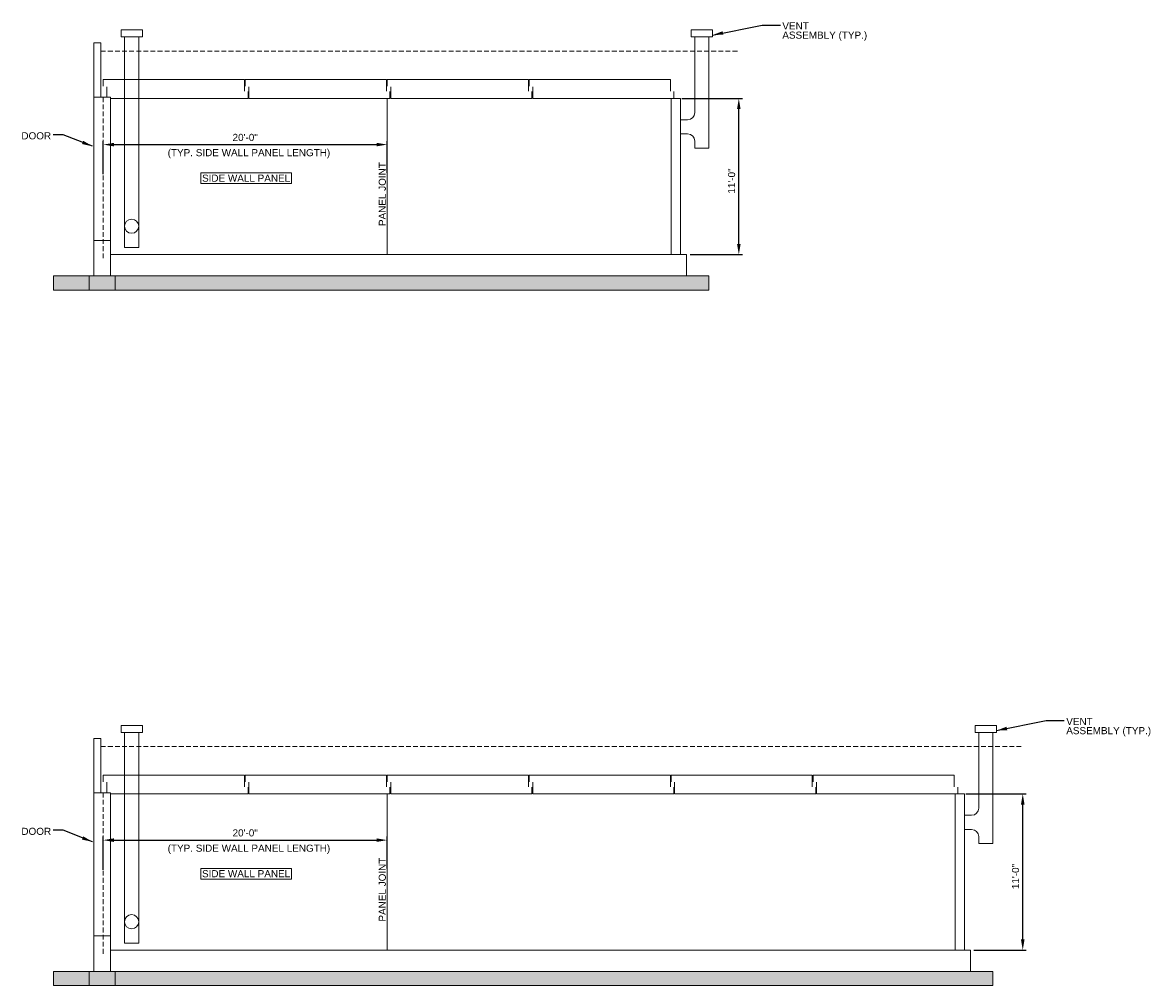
# Model space of a CAD drawing. Header units: inches. Extents: x -42 to 1144, y -1115 to 288.
# Tile 2 of 2: x -42 to 904, y -527 to 288. Entities that reach past the tile are written whole.
import ezdxf
from ezdxf.enums import TextEntityAlignment as Align

# ---------------------------------------------------------------- set-up
doc = ezdxf.new("R2010")
doc.units = ezdxf.units.IN
doc.header["$LTSCALE"] = 16
doc.header["$MEASUREMENT"] = 0
doc.linetypes.add('DASHED2', pattern=[0.375, 0.25, -0.125])
doc.linetypes.add('HIDDEN', pattern=[0.375, 0.25, -0.125])
doc.layers.get('0').update_dxf_attribs({"color": 251, "lineweight": 0, "plot": 0})
for name, color, linetype, lineweight in [('G-ANNO-DIM', 253, 'Continuous', 9), ('G-ANNO-TEXT', 253, 'Continuous', 9), ('S-FNDN-FTNG', 253, 'Continuous', 9), ('S-FNDN-PEDS', 253, 'Continuous', 9), ('S-WALL-LOAD', 253, 'Continuous', 9)]:
    doc.layers.add(name, color=color, linetype=linetype, lineweight=lineweight)
doc.styles.add("_1 4 1'-0", font='arial.ttf', dxfattribs={"height": 6})
doc.dimstyles.new("1 4 1'-0", dxfattribs={"dimtxt": 6, "dimasz": 9, "dimexe": 3, "dimexo": 3, "dimgap": 3, "dimtad": 1, "dimdec": 0, "dimzin": 11, "dimdsep": 46, "dimlunit": 3, "dimtxsty": "_1 4 1'-0", "dimcen": 0.09, "dimadec": 4, "dimazin": 3, "dimtfac": 1, "dimtdec": 0, "dimtofl": 0, "dimtmove": 0, "dimatfit": 3, "dimfxl": 1, "dimfrac": 2, "dimtzin": 11, "dimarcsym": 0})

# ---------------------------------------------------------------- blocks, each defined once
blk = doc.blocks.new('*D3')
at = {"layer": 'G-ANNO-DIM', "color": 0, "lineweight": -2, "transparency": 16777216}
for p, q in [((25.98, 159.45), (25.98, 187.43)), ((34.98, 184.43), (256.98, 184.43)), ((265.98, 160.46), (265.98, 187.43))]:
    blk.add_line(p, q, dxfattribs=at)
at = {"layer": 'G-ANNO-DIM', "color": 0, "transparency": 16777216}
for points in [[(34.98, 185.93), (34.98, 182.93), (25.98, 184.43)], [(256.98, 185.93), (256.98, 182.93), (265.98, 184.43)]]:
    blk.add_solid(points, dxfattribs=at)
at = {"layer": 'G-ANNO-DIM', "color": 0, "transparency": 16777216, "insert": (145.98, 190.49), "char_height": 6, "attachment_point": 5, "style": "_1 4 1'-0"}
blk.add_mtext('20\'-0"', dxfattribs=at)
blk = doc.blocks.new('*D4')
at = {"layer": 'G-ANNO-DIM', "color": 0, "lineweight": -2, "transparency": 16777216}
for p, q in [((514.98, 223.46), (566.23, 223.46)), ((563.23, 100.45), (563.23, 214.46)), ((521.98, 91.45), (566.23, 91.45))]:
    blk.add_line(p, q, dxfattribs=at)
at = {"layer": 'G-ANNO-DIM', "color": 0, "transparency": 16777216}
for points in [[(561.73, 214.46), (564.73, 214.46), (563.23, 223.46)], [(561.73, 100.45), (564.73, 100.45), (563.23, 91.45)]]:
    blk.add_solid(points, dxfattribs=at)
at = {"layer": 'G-ANNO-DIM', "color": 0, "transparency": 16777216, "insert": (557.16, 153.65), "char_height": 6, "attachment_point": 5, "rotation": 90, "style": "_1 4 1'-0"}
blk.add_mtext('11\'-0"', dxfattribs=at)
blk = doc.blocks.new('*D6')
at = {"layer": 'G-ANNO-DIM', "color": 0, "lineweight": -2, "transparency": 16777216}
for p, q in [((25.98, -428.53), (25.98, -400.54)), ((34.98, -403.54), (256.98, -403.54)), ((265.98, -427.52), (265.98, -400.54))]:
    blk.add_line(p, q, dxfattribs=at)
at = {"layer": 'G-ANNO-DIM', "color": 0, "transparency": 16777216}
for points in [[(34.98, -402.04), (34.98, -405.04), (25.98, -403.54)], [(256.98, -402.04), (256.98, -405.04), (265.98, -403.54)]]:
    blk.add_solid(points, dxfattribs=at)
at = {"layer": 'G-ANNO-DIM', "color": 0, "transparency": 16777216, "insert": (145.98, -397.48), "char_height": 6, "attachment_point": 5, "style": "_1 4 1'-0"}
blk.add_mtext('20\'-0"', dxfattribs=at)
blk = doc.blocks.new('*D7')
at = {"layer": 'G-ANNO-DIM', "color": 0, "lineweight": -2, "transparency": 16777216}
for p, q in [((754.98, -364.52), (806.23, -364.52)), ((803.23, -487.53), (803.23, -373.52)), ((761.98, -496.53), (806.23, -496.53))]:
    blk.add_line(p, q, dxfattribs=at)
at = {"layer": 'G-ANNO-DIM', "color": 0, "transparency": 16777216}
for points in [[(801.73, -373.52), (804.73, -373.52), (803.23, -364.52)], [(801.73, -487.53), (804.73, -487.53), (803.23, -496.53)]]:
    blk.add_solid(points, dxfattribs=at)
at = {"layer": 'G-ANNO-DIM', "color": 0, "transparency": 16777216, "insert": (797.16, -434.32), "char_height": 6, "attachment_point": 5, "rotation": 90, "style": "_1 4 1'-0"}
blk.add_mtext('11\'-0"', dxfattribs=at)

msp = doc.modelspace()

# ---------------------------------------------------------------- hatches: boundary and pattern name
at = {"layer": 'G-ANNO-TEXT', "transparency": 33554483}
h = msp.add_hatch(color=256, dxfattribs=at)
h.dxf.hatch_style = 1
h.paths.add_polyline_path([(13.98, 73.45), (-16.02, 73.45), (-16.02, 61.45), (13.98, 61.45)])
h.paths.add_polyline_path([(35.98, 73.45), (13.98, 73.45), (13.98, 61.45), (35.98, 61.45)])
h.paths.add_polyline_path([(105.98, 73.45), (35.98, 73.45), (35.98, 61.45), (105.98, 61.45)])
h.paths.add_polyline_path([(537.98, 73.45), (105.98, 73.45), (105.98, 61.45), (537.98, 61.45)])
h = msp.add_hatch(color=256, dxfattribs=at)
h.dxf.hatch_style = 1
h.paths.add_polyline_path([(13.98, -514.53), (-16.02, -514.53), (-16.02, -526.53), (13.98, -526.53)])
h.paths.add_polyline_path([(35.98, -514.53), (13.98, -514.53), (13.98, -526.53), (35.98, -526.53)])
h.paths.add_polyline_path([(105.98, -514.53), (35.98, -514.53), (35.98, -526.53), (105.98, -526.53)])
h.paths.add_polyline_path([(777.98, -514.53), (105.98, -514.53), (105.98, -526.53), (777.98, -526.53)])

# ---------------------------------------------------------------- linework, layer by layer
for p, q in [((44.03, 275.45), (44.03, 97.45)), ((56.03, 275.45), (55.97, 97.45)), ((44.03, 97.45), (55.97, 97.45)), ((44.03, -312.53), (44.03, -490.53)), ((56.03, -312.53), (55.97, -490.53)), ((44.03, -490.53), (55.97, -490.53))]:
    msp.add_line(p, q)
for centre in [(49.98, 115.45), (49.98, -472.53)]:
    msp.add_circle(centre, 6)
for points in [[(41.03, 281.45), (59.03, 281.45), (59.03, 275.45), (41.03, 275.45)], [(41.03, -306.53), (59.03, -306.53), (59.03, -312.53), (41.03, -312.53)]]:
    msp.add_3dface(points)
at = {"layer": 'G-ANNO-TEXT'}
for p, q in [((525.98, 275.46), (525.98, 211.46)), ((537.98, 275.46), (537.98, 199.46)), ((25.98, 239.46), (25.98, 233.71)), ((25.98, 239.46), (44.03, 239.46)), ((44.03, 239.46), (56.32, 239.46)), ((56.01, 239.46), (145.36, 239.46)), ((145.36, 239.46), (145.36, 229.52)), ((145.98, 239.46), (145.98, 233.71)), ((145.98, 239.46), (265.36, 239.46)), ((265.36, 239.46), (265.36, 229.52)), ((265.98, 239.46), (265.98, 233.71)), ((265.98, 239.46), (385.36, 239.46)), ((385.36, 239.46), (385.36, 229.52)), ((385.98, 239.46), (385.98, 233.71)), ((385.98, 239.46), (505.36, 239.46)), ((505.36, 239.46), (505.36, 229.52)), ((28.98, 224.45), (28.98, 233.39)), ((148.36, 229.21), (148.36, 223.46)), ((148.98, 223.46), (148.98, 233.39)), ((268.36, 229.21), (268.36, 223.46)), ((268.98, 223.46), (268.98, 233.39)), ((388.36, 229.21), (388.36, 223.46)), ((388.98, 223.46), (388.98, 233.39)), ((508.36, 229.21), (508.36, 223.46)), ((31.98, 223.46), (44.03, 223.46)), ((56, 223.45), (44.03, 223.45)), ((56, 223.46), (148.36, 223.46)), ((148.98, 223.46), (268.36, 223.46)), ((265.98, 223.46), (265.98, 91.46)), ((268.98, 223.46), (388.36, 223.46)), ((388.98, 223.46), (508.36, 223.46)), ((519.98, 205.46), (513.98, 205.46)), ((519.98, 193.46), (513.98, 193.46)), ((525.98, 187.46, 0), (525.98, 181.46, 0)), ((537.98, 73.45), (505.98, 73.45)), ((537.98, 61.45), (505.98, 61.45)), ((765.98, -312.52), (765.98, -376.52)), ((777.98, -312.52), (777.98, -388.52)), ((25.98, -348.52), (25.98, -354.27)), ((25.98, -348.52), (44.03, -348.52)), ((44.03, -348.52), (56.32, -348.52)), ((56.01, -348.52), (145.36, -348.52)), ((145.36, -348.52), (145.36, -358.45)), ((145.98, -348.52), (145.98, -354.27)), ((145.98, -348.52), (265.36, -348.52)), ((265.36, -348.52), (265.36, -358.45)), ((265.98, -348.52), (265.98, -354.27)), ((265.98, -348.52), (385.36, -348.52)), ((385.36, -348.52), (385.36, -358.45)), ((385.98, -348.52), (385.98, -354.27)), ((385.98, -348.52), (505.36, -348.52)), ((505.36, -348.52), (505.36, -358.45)), ((505.98, -348.52), (505.98, -354.27)), ((505.98, -348.52), (625.36, -348.52)), ((625.36, -348.52), (625.36, -358.45)), ((625.98, -348.52), (625.98, -354.27)), ((625.98, -348.52), (745.36, -348.52)), ((745.36, -348.52), (745.36, -358.45)), ((28.98, -363.53), (28.98, -354.58)), ((148.36, -358.77), (148.36, -364.52)), ((148.98, -364.52), (148.98, -354.58)), ((268.36, -358.77), (268.36, -364.52)), ((268.98, -364.52), (268.98, -354.58)), ((388.36, -358.77), (388.36, -364.52)), ((388.98, -364.52), (388.98, -354.58)), ((508.36, -358.77), (508.36, -364.52)), ((508.98, -364.52), (508.98, -354.58)), ((628.36, -358.77), (628.36, -364.52)), ((628.98, -364.52), (628.98, -354.58)), ((748.36, -358.77), (748.36, -364.52)), ((31.98, -364.52), (44.03, -364.52)), ((56, -364.53), (44.03, -364.53)), ((56, -364.52), (148.36, -364.52)), ((148.98, -364.52), (268.36, -364.52)), ((265.98, -364.52), (265.98, -496.52)), ((268.98, -364.52), (388.36, -364.52)), ((388.98, -364.52), (508.36, -364.52)), ((508.98, -364.52), (628.36, -364.52)), ((628.98, -364.52), (748.36, -364.52)), ((759.98, -382.52), (753.98, -382.52)), ((759.98, -394.52), (753.98, -394.52)), ((765.98, -400.52, 0), (765.98, -406.52, 0)), ((777.98, -514.53), (745.98, -514.53)), ((777.98, -526.53), (745.98, -526.53))]:
    msp.add_line(p, q, dxfattribs=at)
at = {"layer": 'G-ANNO-TEXT', "linetype": 'DASHED2'}
for p, q in [((561.98, 263.46), (23.98, 263.46)), ((801.98, -324.52), (23.98, -324.52))]:
    msp.add_line(p, q, dxfattribs=at)
at = {"layer": 'G-ANNO-TEXT', "linetype": 'HIDDEN'}
for p, q in [((25.98, 224.45), (25.98, 88.45)), ((25.98, -363.53), (25.98, -499.53))]:
    msp.add_line(p, q, dxfattribs=at)
at = {"layer": 'G-ANNO-TEXT', "elevation": 0, "flags": 128}
for points in [[(537.98, 199.46), (537.98, 181.46), (525.98, 181.46)], [(777.98, -388.52), (777.98, -406.52), (765.98, -406.52)]]:
    msp.add_lwpolyline(points, dxfattribs=at)
at = {"layer": 'G-ANNO-TEXT', "extrusion": (0, 0, -1)}
for centre in [(-519.98, 211.46), (-759.98, -376.52)]:
    msp.add_arc(centre, 6, 180, 270, dxfattribs=at)
at = {"layer": 'G-ANNO-TEXT'}
for centre in [(519.98, 187.46), (759.98, -400.52)]:
    msp.add_arc(centre, 6, 0, 90, dxfattribs=at)
for points in [[(540.98, 281.46), (522.98, 281.46), (522.98, 275.46), (540.98, 275.46)], [(108.6, 160.48), (185.19, 160.48), (185.19, 151.53), (108.6, 151.53)], [(780.98, -306.52), (762.98, -306.52), (762.98, -312.52), (780.98, -312.52)], [(108.6, -427.5), (185.19, -427.5), (185.19, -436.44), (108.6, -436.44)]]:
    msp.add_3dface(points, dxfattribs=at)
at = {"layer": 'S-FNDN-FTNG'}
for p, q in [((-16.02, 73.45), (-16.02, 61.45)), ((-16.02, 73.45), (505.98, 73.45)), ((13.98, 73.45), (13.98, 61.45)), ((35.98, 73.45), (35.98, 61.45)), ((537.98, 73.45), (537.98, 61.45)), ((-16.02, 61.45), (505.98, 61.45)), ((-16.02, -514.53), (-16.02, -526.53)), ((-16.02, -514.53), (745.98, -514.53)), ((13.98, -514.53), (13.98, -526.53)), ((35.98, -514.53), (35.98, -526.53)), ((777.98, -514.53), (777.98, -526.53)), ((-16.02, -526.53), (745.98, -526.53))]:
    msp.add_line(p, q, dxfattribs=at)
at = {"layer": 'S-FNDN-PEDS'}
for p, q in [((31.98, 91.45), (518.98, 91.45)), ((518.98, 91.45), (518.98, 73.46)), ((31.98, -496.53), (758.98, -496.53)), ((758.98, -496.53), (758.98, -514.52))]:
    msp.add_line(p, q, dxfattribs=at)
at = {"layer": 'S-WALL-LOAD'}
for p, q in [((17.98, 224.45), (31.98, 224.45)), ((17.98, 224.45), (17.98, 73.45)), ((31.98, 224.45), (31.98, 73.45)), ((505.98, 223.46), (505.98, 91.46)), ((31.98, 103.45), (17.98, 103.45)), ((17.98, -363.53), (31.98, -363.53)), ((17.98, -363.53), (17.98, -514.53)), ((31.98, -363.53), (31.98, -514.53)), ((745.98, -364.52), (745.98, -496.52)), ((31.98, -484.53), (17.98, -484.53))]:
    msp.add_line(p, q, dxfattribs=at)
at = {"layer": 'S-WALL-LOAD', "elevation": 0, "flags": 128}
for points in [[(23.98, 224.46), (23.98, 270.45), (17.98, 270.45), (17.98, 224.45)], [(31.98, 223.46), (31.98, 223.46), (44.03, 223.45)], [(505.98, 223.46), (513.98, 223.46), (513.98, 91.46)], [(23.98, -363.52), (23.98, -317.53), (17.98, -317.53), (17.98, -363.53)], [(31.98, -364.52), (31.98, -364.52), (44.03, -364.53)], [(745.98, -364.52), (753.98, -364.52), (753.98, -496.52)]]:
    msp.add_lwpolyline(points, dxfattribs=at)

# ---------------------------------------------------------------- texts
at = {"layer": 'G-ANNO-DIM', "style": "_1 4 1'-0"}
for s, p in [('(TYP. SIDE WALL PANEL LENGTH)', (80.45, 177.62)), ('SIDE WALL PANEL', (109.49, 156.07)), ('(TYP. SIDE WALL PANEL LENGTH)', (80.45, -410.35)), ('SIDE WALL PANEL', (109.49, -431.9))]:
    msp.add_text(s, height=6, dxfattribs=at).set_placement(p, align=Align.MIDDLE_LEFT)
for p in [(261.85, 115.58), (261.85, -472.39)]:
    msp.add_text('PANEL JOINT', height=6, rotation=90, dxfattribs=at).set_placement(p, align=Align.MIDDLE_LEFT)
at = {"layer": 'G-ANNO-DIM', "char_height": 6, "width": 29.9147, "attachment_point": 4, "line_spacing_factor": 0.776524, "style": "_1 4 1'-0"}
for insert in [(-43.19, 191.84), (-43.19, -396.14)]:
    msp.add_mtext('DOOR', dxfattribs=dict(at, insert=insert))
at = {"layer": 'G-ANNO-TEXT', "char_height": 6, "width": 75.4249, "attachment_point": 1, "line_spacing_factor": 0.776524, "style": "_1 4 1'-0"}
for insert in [(600.01, 287.76), (840.01, -300.22)]:
    msp.add_mtext('VENT\\PASSEMBLY (TYP.)', dxfattribs=dict(at, insert=insert))

# ---------------------------------------------------------------- dimensions: what is measured, and where the dimension line sits
at = {"layer": 'G-ANNO-DIM'}
for base, p1, p2, picture, middle in [((563.23, 223.46), (518.98, 91.45), (511.98, 223.46), '*D4', (563.23, 153.65)), ((803.23, -364.52), (758.98, -496.53), (751.98, -364.52), '*D7', (803.23, -434.32))]:
    dim = msp.add_linear_dim(base=base, p1=p1, p2=p2, angle=90, dimstyle="1 4 1'-0", dxfattribs=at)
    dim.commit()
    dim.dimension.update_dxf_attribs({"geometry": picture, "text_midpoint": middle, "dimtype": 160})
for base, p1, p2, picture, middle in [((265.98, 184.43), (25.98, 156.45), (265.98, 157.46), '*D3', (145.98, 184.43)), ((265.98, -403.54), (25.98, -431.53), (265.98, -430.52), '*D6', (145.98, -403.54))]:
    dim = msp.add_linear_dim(base=base, p1=p1, p2=p2, dimstyle="1 4 1'-0", dxfattribs=at)
    dim.commit()
    dim.dimension.update_dxf_attribs({"geometry": picture, "text_midpoint": middle, "dimtype": 160})

# ---------------------------------------------------------------- leaders
at = {"layer": 'G-ANNO-TEXT'}
for points in [[(541.01, 277.06), (582.97, 285.44), (598.36, 285.44)], [(16.92, 183), (-7.84, 192.78), (-16.35, 192.78)], [(781.01, -310.91), (822.97, -302.53), (838.36, -302.53)], [(16.92, -404.98), (-7.84, -395.19), (-16.35, -395.19)]]:
    msp.add_leader(points, dimstyle="1 4 1'-0", override={"dimgap": 6}, dxfattribs=at)

doc.saveas('drawing.dxf')
